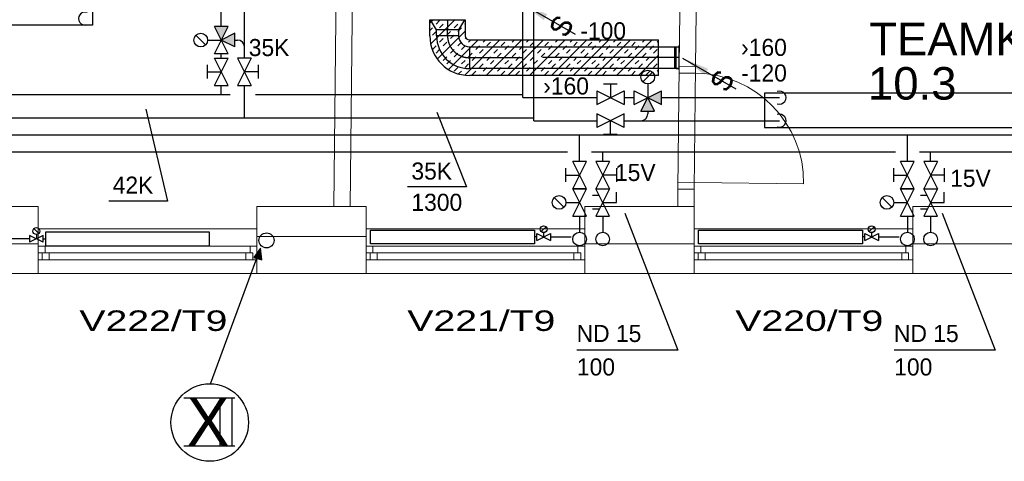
# Model space of a CAD drawing. Header units: millimetres. Extents: x 0 to 83478, y 0 to 53008.
# Tile 58 of 83: x 53619 to 60825, y 5047 to 8279. Entities that reach past the tile are written whole.
import ezdxf
from ezdxf.enums import TextEntityAlignment as Align

# ---------------------------------------------------------------- set-up
doc = ezdxf.new("R2010")
doc.units = ezdxf.units.MM
doc.header["$LTSCALE"] = 50
doc.header["$MEASUREMENT"] = 0
doc.header["$PDMODE"] = 1
for name, pattern in [('2V-CENT', [23, 20, -1.5, 0, -1.5]), ('V-KU', [2, 1, 1]), ('V-V', [2, 1, 1])]:
    doc.linetypes.add(name, pattern=pattern)
doc.layers.get('0').update_dxf_attribs({"linetype": 'CONTINUOUS'})
for name, color, linetype in [('20602A200D001$0$832 Rominfo', 7, 'CONTINUOUS'), ('20602A200D001$0$A12-HEL1', 7, 'CONTINUOUS'), ('20602A200D001$0$A12-HEL3', 7, 'CONTINUOUS'), ('20602A200D001$0$A12-HEL4', 7, 'CONTINUOUS'), ('20602A200D001$0$A23-HEL1', 7, 'CONTINUOUS'), ('20602A200D001$0$A24-HEL1', 7, 'CONTINUOUS'), ('20602A200D001$0$A24-HEL2', 7, 'CONTINUOUS'), ('20602A200D001$0$ATXT-HEL1', 7, 'CONTINUOUS'), ('V060-', 3, 'CONTINUOUS'), ('V061-', 1, 'CONTINUOUS'), ('V070-', 3, 'CONTINUOUS'), ('V071-', 1, 'CONTINUOUS'), ('V090-', 2, 'CONTINUOUS'), ('V091', 1, 'CONTINUOUS'), ('V100-', 6, 'CONTINUOUS'), ('V101-', 1, 'CONTINUOUS'), ('V110', 1, 'CONTINUOUS'), ('V110-', 6, 'CONTINUOUS'), ('V111-', 1, 'CONTINUOUS')]:
    doc.layers.add(name, color=color, linetype=linetype)
doc.styles.add('20602A200D001$0$Arial', font='arial.ttf', dxfattribs={"height": 238.125})
doc.styles.add('20602A200D001$0$Standard', font='txt')
doc.styles.add('FISO', font='fiso')
doc.styles.add('SIMPLEX', font='SIMPLEX')

# ---------------------------------------------------------------- blocks, each defined once
blk = doc.blocks.new('VUN')
at = {"color": 0}
blk.add_circle((0, 0), 0.5, dxfattribs=at)
blk = doc.blocks.new('CCDIMF_250X160X75', base_point=(3095.5, 30301.1))
at = {"color": 0, "linetype": 'ByBlock'}
blk.add_line((3058, 30301.1), (3133, 30301.1), dxfattribs=at)
blk = doc.blocks.new('KCDIMF_250X160X75', base_point=(3095.5, 30301.1))
at = {"color": 0, "linetype": 'ByBlock'}
for p, q in [((3058, 30176.1), (3058, 30426.1)), ((3058, 30426.1), (3133, 30381.1)), ((3133, 30381.1), (3133, 30221.1)), ((3133, 30221.1), (3058, 30176.1))]:
    blk.add_line(p, q, dxfattribs=at)
blk = doc.blocks.new('3CDIMF_250X160X75', base_point=(3095.5, 30301.1))
for p in [(3058, 30301.1), (3133, 30301.1)]:
    blk.add_point(p)
at = {"color": 0, "linetype": 'ByBlock'}
blk.add_blockref('KCDIMF_250X160X75', (3095.5, 30301.1), dxfattribs=at)
at = {"color": 1, "linetype": '2V-CENT'}
blk.add_blockref('CCDIMF_250X160X75', (3095.5, 30301.1), dxfattribs=at)
at = {"style": 'SIMPLEX', "flags": 3}
blk.add_attdef('0', (3095.5, 30301.1), '', height=1, dxfattribs=at)
blk = doc.blocks.new('VAGG_P', base_point=(16250.5, 22586.5))
for p, q in [((16250, 22587.5), (16251, 22587.5)), ((16250, 22587.5), (16250, 22586.5)), ((16251, 22587.5), (16251, 22586.5))]:
    blk.add_line(p, q)
at = {"color": 6}
blk.add_line((16249.95, 22586.5), (16251.05, 22586.5), dxfattribs=at)
blk = doc.blocks.new('C3A', base_point=(16246, 22590.5))
at = {"color": 0, "linetype": 'ByBlock'}
blk.add_line((16247, 22590.5), (16246, 22590.5), dxfattribs=at)
blk = doc.blocks.new('K3A', base_point=(16246, 22590.5))
at = {"color": 0, "linetype": 'ByBlock'}
for p, q in [((16246, 22591), (16247, 22591)), ((16247, 22591), (16247, 22590)), ((16247, 22590), (16246, 22590))]:
    blk.add_line(p, q, dxfattribs=at)
blk = doc.blocks.new('33A', base_point=(16246, 22590.5))
blk.add_point((16247, 22590.5))
at = {"color": 0, "linetype": 'ByBlock'}
blk.add_blockref('K3A', (16246, 22590.5), dxfattribs=at)
at = {"color": 1, "linetype": '2V-CENT'}
blk.add_blockref('C3A', (16246, 22590.5), dxfattribs=at)
at = {"style": 'SIMPLEX', "flags": 3}
blk.add_attdef('0', (16246, 22590.5), '', height=1, dxfattribs=at)
blk = doc.blocks.new('V420', base_point=(455, 404.5))
blk.add_line((455, 404.5), (464, 404.5))
blk.add_solid([(455, 404.5), (459, 405), (459, 404)])
blk = doc.blocks.new('V422', base_point=(16230, 22585))
blk.add_blockref('V420', (16230, 22585))
at = {"style": 'SIMPLEX'}
blk.add_text('s', height=4, rotation=90, dxfattribs=at).set_placement((16238, 22585), align=Align.CENTER)
blk = doc.blocks.new('*X138')
at = {"color": 0}
for p, q in [((56620.2, 8254.1), (56645, 8278.9)), ((56620.2, 8201.1), (56639.3, 8220.1)), ((56626.4, 8101.2), (56804.2, 8279)), ((56665.8, 8246.6), (56692.3, 8273.1)), ((56692.3, 8220.1), (56718.8, 8246.6)), ((56745.3, 8273.1), (56751.1, 8278.9)), ((56798.4, 8220.1), (56824.9, 8246.6)), ((56824.9, 8193.6), (56851.4, 8220.1)), ((56851.4, 8273.1), (56857.2, 8279)), ((56877.9, 8246.6), (56880.2, 8248.9)), ((56639.3, 8167.1), (56665.8, 8193.6)), ((56675.3, 7991), (56880.2, 8195.9)), ((56745.3, 8167.1), (56771.8, 8193.6)), ((56771.8, 8140.6), (56798.4, 8167.1)), ((56877.9, 8140.6), (56883.9, 8146.6)), ((56639.3, 8061), (56665.8, 8087.5)), ((56692.3, 8114.1), (56718.8, 8140.6)), ((56718.8, 8087.5), (56745.3, 8114.1)), ((56757.7, 7914.3), (56974.4, 8131)), ((56824.9, 8087.5), (56851.4, 8114.1)), ((56851.4, 8061), (56877.9, 8087.5)), ((56875.6, 7873.1), (57133.6, 8131.1)), ((56904.4, 8114.1), (56921.4, 8131)), ((56957.5, 8061), (56984, 8087.5)), ((57010.5, 8114.1), (57027.5, 8131.1)), ((57032.7, 7871.1), (57292.8, 8131.2)), ((57037, 8087.5), (57063.5, 8114.1)), ((57143.1, 8087.5), (57169.6, 8114.1)), ((57169.6, 8061), (57196.1, 8087.5)), ((57191.8, 7871.1), (57452, 8131.3)), ((57222.6, 8114.1), (57239.7, 8131.2)), ((57275.6, 8061), (57302.2, 8087.5)), ((57328.7, 8114.1), (57345.9, 8131.2)), ((57351, 7871.2), (57611.1, 8131.4)), ((57355.2, 8087.5), (57381.7, 8114.1)), ((57461.3, 8087.5), (57487.8, 8114.1)), ((57487.8, 8061), (57514.3, 8087.5)), ((57510.2, 7871.3), (57770.3, 8131.4)), ((57540.8, 8114.1), (57558.1, 8131.3)), ((57593.8, 8061), (57620.4, 8087.5)), ((57646.9, 8114.1), (57664.2, 8131.4)), ((57669.4, 7871.4), (57929.5, 8131.5)), ((57673.4, 8087.5), (57699.9, 8114.1)), ((57779.5, 8087.5), (57806, 8114.1)), ((57806, 8061), (57832.5, 8087.5)), ((57828.6, 7871.5), (58088.7, 8131.6)), ((57859, 8114.1), (57876.4, 8131.5)), ((57912, 8061), (57938.6, 8087.5)), ((57965.1, 8114.1), (57982.6, 8131.5)), ((57987.7, 7871.5), (58247.9, 8131.7)), ((57991.6, 8087.5), (58018.1, 8114.1)), ((58097.7, 8087.5), (58124.2, 8114.1)), ((58124.2, 8061), (58150.7, 8087.5)), ((58177.2, 8114.1), (58194.8, 8131.6)), ((58230.2, 8061), (58256.8, 8087.5)), ((58283.3, 8114.1), (58293.9, 8124.7)), ((56665.8, 8034.5), (56692.3, 8061)), ((56718.8, 7981.5), (56745.3, 8008)), ((56771.8, 8034.5), (56798.4, 8061)), ((56798.4, 8008), (56824.9, 8034.5)), ((56904.4, 8008), (56930.9, 8034.5)), ((56930.9, 7981.5), (56957.5, 8008)), ((56984, 8034.5), (57010.5, 8061)), ((57037, 7981.5), (57063.5, 8008)), ((57090, 8034.5), (57116.6, 8061)), ((57116.6, 8008), (57143.1, 8034.5)), ((57222.6, 8008), (57249.1, 8034.5)), ((57249.1, 7981.5), (57275.6, 8008)), ((57302.2, 8034.5), (57328.7, 8061)), ((57355.2, 7981.5), (57381.7, 8008)), ((57408.2, 8034.5), (57434.7, 8061)), ((57434.7, 8008), (57461.3, 8034.5)), ((57540.8, 8008), (57567.3, 8034.5)), ((57567.3, 7981.5), (57593.8, 8008)), ((57620.4, 8034.5), (57646.9, 8061)), ((57673.4, 7981.5), (57699.9, 8008)), ((57726.4, 8034.5), (57752.9, 8061)), ((57752.9, 8008), (57779.5, 8034.5)), ((57859, 8008), (57885.5, 8034.5)), ((57885.5, 7981.5), (57912, 8008)), ((57938.6, 8034.5), (57965.1, 8061)), ((57991.6, 7981.5), (58018.1, 8008)), ((58044.6, 8034.5), (58071.1, 8061)), ((58071.1, 8008), (58097.7, 8034.5)), ((58146.9, 7871.6), (58294, 8018.7)), ((58177.2, 8008), (58203.7, 8034.5)), ((58203.7, 7981.5), (58230.2, 8008)), ((58256.8, 8034.5), (58283.3, 8061)), ((56745.3, 7955), (56771.8, 7981.5)), ((56798.4, 7901.9), (56824.9, 7928.4)), ((56851.4, 7955), (56877.9, 7981.5)), ((56877.9, 7928.4), (56904.4, 7955)), ((56984, 7928.4), (57010.5, 7955)), ((57010.5, 7901.9), (57037, 7928.4)), ((57063.5, 7955), (57090, 7981.5)), ((57116.6, 7901.9), (57143.1, 7928.4)), ((57169.6, 7955), (57196.1, 7981.5)), ((57196.1, 7928.4), (57222.6, 7955)), ((57302.2, 7928.4), (57328.7, 7955)), ((57328.7, 7901.9), (57355.2, 7928.4)), ((57381.7, 7955), (57408.2, 7981.5)), ((57434.7, 7901.9), (57461.3, 7928.4)), ((57487.8, 7955), (57514.3, 7981.5)), ((57514.3, 7928.4), (57540.8, 7955)), ((57620.4, 7928.4), (57646.9, 7955)), ((57646.9, 7901.9), (57673.4, 7928.4)), ((57699.9, 7955), (57726.4, 7981.5)), ((57752.9, 7901.9), (57779.5, 7928.4)), ((57806, 7955), (57832.5, 7981.5)), ((57832.5, 7928.4), (57859, 7955)), ((57938.6, 7928.4), (57965.1, 7955)), ((57965.1, 7901.9), (57991.6, 7928.4)), ((58018.1, 7955), (58044.6, 7981.5)), ((58071.1, 7901.9), (58097.7, 7928.4)), ((58124.2, 7955), (58150.7, 7981.5)), ((58150.7, 7928.4), (58177.2, 7955)), ((58256.8, 7928.4), (58283.3, 7955)), ((56831.4, 7881.9), (56851.4, 7901.9)), ((56930.9, 7875.4), (56957.5, 7901.9)), ((56979.6, 7871), (56984, 7875.4)), ((57085.7, 7871.1), (57090, 7875.4)), ((57143.1, 7875.4), (57169.6, 7901.9)), ((57249.1, 7875.4), (57275.6, 7901.9)), ((57298, 7871.2), (57302.2, 7875.4)), ((57404.1, 7871.2), (57408.2, 7875.4)), ((57461.3, 7875.4), (57487.8, 7901.9)), ((57567.3, 7875.4), (57593.8, 7901.9)), ((57616.3, 7871.4), (57620.4, 7875.4)), ((57722.4, 7871.4), (57726.4, 7875.4)), ((57779.5, 7875.4), (57806, 7901.9)), ((57885.5, 7875.4), (57912, 7901.9)), ((57934.7, 7871.5), (57938.6, 7875.4)), ((58040.8, 7871.6), (58044.6, 7875.4)), ((58097.7, 7875.4), (58124.2, 7901.9)), ((58203.7, 7875.4), (58230.2, 7901.9)), ((58253, 7871.7), (58256.8, 7875.4)), ((58283.3, 7901.9), (58294, 7912.6))]:
    blk.add_line(p, q, dxfattribs=at)
blk = doc.blocks.new('20602A200D001')
at = {"layer": '20602A200D001$0$A12-HEL1', "linetype": 'Continuous', "lineweight": 0}
for points in [[(69318.1, 4475.5), (70918.1, 4475.5)], [(71718.1, 4475.5), (73318.1, 4475.5)], [(74118.1, 4475.5), (75718.1, 4475.5)], [(69318.1, 4150.5), (70918.1, 4150.5)], [(71718.1, 4150.5), (73318.1, 4150.5)], [(74118.1, 4150.5), (75718.1, 4150.5)]]:
    blk.add_lwpolyline(points, dxfattribs=at)
at = {"layer": '20602A200D001$0$A12-HEL3', "linetype": 'Continuous', "lineweight": 0}
for points in [[(68518.1, 4640.5), (69318.1, 4640.5)], [(69318.1, 4365.5), (69318.1, 4640.5)], [(70918.1, 4640.5), (71718.1, 4640.5)], [(70918.1, 4420.5), (70918.1, 4640.5)], [(71718.1, 4420.5), (71718.1, 4640.5)], [(73318.1, 4640.5), (74118.1, 4640.5)], [(73318.1, 4365.5), (73318.1, 4640.5)], [(74118.1, 4365.5), (74118.1, 4640.5)], [(75718.1, 4640.5), (76518.1, 4640.5)], [(75718.1, 4365.5), (75718.1, 4640.5)]]:
    blk.add_lwpolyline(points, dxfattribs=at)
at = {"layer": '20602A200D001$0$A12-HEL4', "linetype": 'Continuous', "lineweight": 0}
for points in [[(70918.1, 4150.5), (70918.1, 4420.5)], [(70918.1, 4420.5), (71718.1, 4420.5)], [(71718.1, 4150.5), (71718.1, 4420.5)], [(68518.1, 4365.5), (69318.1, 4365.5)], [(69318.1, 4150.5), (69318.1, 4365.5)], [(73318.1, 4365.5), (74118.1, 4365.5)], [(73318.1, 4150.5), (73318.1, 4365.5)], [(74118.1, 4150.5), (74118.1, 4365.5)], [(75718.1, 4365.5), (76518.1, 4365.5)], [(75718.1, 4150.5), (75718.1, 4365.5)], [(68518.1, 4150.5), (69318.1, 4150.5)], [(70918.1, 4150.5), (71718.1, 4150.5)], [(73318.1, 4150.5), (74118.1, 4150.5)], [(75718.1, 4150.5), (76518.1, 4150.5)]]:
    blk.add_lwpolyline(points, dxfattribs=at)
at = {"layer": '20602A200D001$0$A23-HEL1', "linetype": 'Continuous', "lineweight": 0}
for points in [[(70918.1, 4350.5), (69318.1, 4350.5)], [(69368.1, 4350.5), (69368.1, 4300.5)], [(70868.1, 4350.5), (70868.1, 4300.5)], [(73318.1, 4350.5), (71718.1, 4350.5)], [(71768.1, 4350.5), (71768.1, 4300.5)], [(73268.1, 4350.5), (73268.1, 4300.5)], [(75718.1, 4350.5), (74118.1, 4350.5)], [(74168.1, 4350.5), (74168.1, 4300.5)], [(75668.1, 4350.5), (75668.1, 4300.5)], [(70888.1, 4300.5), (69318.1, 4300.5)], [(69348.1, 4300.5), (69348.1, 4250.5)], [(69398.1, 4300.5), (69398.1, 4250.5)], [(70838.1, 4300.5), (70838.1, 4250.5)], [(70888.1, 4300.5), (70888.1, 4250.5)], [(73288.1, 4300.5), (71718.1, 4300.5)], [(71748.1, 4300.5), (71748.1, 4250.5)], [(71798.1, 4300.5), (71798.1, 4250.5)], [(73238.1, 4300.5), (73238.1, 4250.5)], [(73288.1, 4300.5), (73288.1, 4250.5)], [(75688.1, 4300.5), (74118.1, 4300.5)], [(74148.1, 4300.5), (74148.1, 4250.5)], [(74198.1, 4300.5), (74198.1, 4250.5)], [(75638.1, 4300.5), (75638.1, 4250.5)], [(75688.1, 4300.5), (75688.1, 4250.5)], [(70918.1, 4250.5), (69318.1, 4250.5)], [(73318.1, 4250.5), (71718.1, 4250.5)], [(75718.1, 4250.5), (74118.1, 4250.5)]]:
    blk.add_lwpolyline(points, dxfattribs=at)
at = {"layer": '20602A200D001$0$A24-HEL1', "linetype": 'Continuous', "lineweight": 0}
for points in [[(74009.3, 5666.8), (74015.9, 6266.7)], [(74129.3, 5665.5), (74135.8, 6265.4)], [(73999.5, 4766.8), (74009.3, 5666.8)], [(74009.3, 5666.8), (74129.3, 5665.5)], [(74119.5, 4765.5), (74129.3, 5665.5)], [(74128.8, 5615.5), (74008.8, 5616.8)], [(74120, 4815.5), (74000, 4816.8)], [(74120, 4815.5), (74920, 4806.8)]]:
    blk.add_lwpolyline(points, dxfattribs=at)
blk.add_arc((74120, 4815.5), 800, 359.37547, 89.37489, dxfattribs=at)
at = {"layer": '20602A200D001$0$A24-HEL2', "linetype": 'Continuous', "lineweight": 0}
for points in [[(71555.5, 11480.5), (71480.9, 4640.5)], [(71675.5, 11480.5), (71600.9, 4640.5)], [(73998.1, 4640.5), (73999.5, 4766.8)], [(73999.5, 4766.8), (74119.5, 4765.5)], [(74118.1, 4640.5), (74119.5, 4765.5)]]:
    blk.add_lwpolyline(points, dxfattribs=at)
at = {"layer": '20602A200D001$0$832 Rominfo', "linetype": 'Continuous', "style": '20602A200D001$0$Arial'}
for s, p in [('TEAMKONTOR', (75399.4, 5745.9)), ('10.3', (75391.1, 5422))]:
    blk.add_text(s, height=238.12, dxfattribs=at).set_placement(p)
at = {"layer": '20602A200D001$0$ATXT-HEL1', "linetype": 'Continuous', "style": '20602A200D001$0$Standard', "width": 1.428571}
for s, p in [('V222/T9', (69619.7, 3729.1)), ('V221/T9', (72019.7, 3729.1)), ('V220/T9', (74419.8, 3729.1))]:
    blk.add_text(s, height=150, dxfattribs=at).set_placement(p)

msp = doc.modelspace()

# ---------------------------------------------------------------- linework, layer by layer
at = {"layer": 'V060-', "color": 1}
for p, q in [((56620.18, 8278.89), (56880.18, 8278.98)), ((58293.98, 7871.7), (58293.93, 8131.7))]:
    msp.add_line(p, q, dxfattribs=at)
at = {"layer": 'V060-', "linetype": 'Continuous'}
for p, q in [((56620.22, 8161.41), (56620.18, 8278.89)), ((56670.22, 8161.46), (56670.18, 8203.56)), ((56830.22, 8161), (56670.22, 8161)), ((56830.18, 8203.56), (56830.22, 8161.46)), ((56910.22, 8081), (58443.96, 8081.7)), ((56910.22, 8081), (56910.22, 7921)), ((58443.96, 7921.7), (56910.22, 7921))]:
    msp.add_line(p, q, dxfattribs=at)
at = {"layer": 'V060-', "color": 1, "linetype": 'Continuous'}
for p, q in [((56880.18, 8278.98), (56880.22, 8161.51)), ((56910.2, 8131), (58293.93, 8131.7)), ((58293.98, 7871.7), (56910.25, 7871))]:
    msp.add_line(p, q, dxfattribs=at)
at = {"layer": 'V060-', "color": 1, "linetype": '2V-CENT'}
for p, q in [((56750.22, 8161.46), (56750.18, 8203.56)), ((58443.96, 8001.7), (56910.22, 8001))]:
    msp.add_line(p, q, dxfattribs=at)
at = {"layer": 'V060-', "color": 1, "linetype": 'Continuous'}
for radius in [290, 30]:
    msp.add_arc((56910.22, 8161), radius, 180, 270, dxfattribs=at)
at = {"layer": 'V060-', "linetype": 'Continuous'}
for radius in [240, 80]:
    msp.add_arc((56910.22, 8161), radius, 180, 270, dxfattribs=at)
at = {"layer": 'V060-', "color": 1, "linetype": '2V-CENT'}
msp.add_arc((56910.22, 8161), 160, 180, 270, dxfattribs=at)
at = {"layer": 'V091'}
for p, q in [((55016.05, 5614.91), (55382.22, 6606.72)), ((55382.22, 6606.72), (55333.29, 6538.19)), ((55392.01, 6521.87), (55382.22, 6606.72)), ((55333.29, 6538.19), (55392.01, 6521.87))]:
    msp.add_line(p, q, dxfattribs=at)
at = {"layer": 'V091', "color": 3}
for p, q in [((54819.58, 5511.34), (55193.34, 5511.34)), ((55083.61, 5511.34), (55083.61, 5160.89)), ((55170.61, 5511.34), (55170.61, 5160.89)), ((54819.58, 5160.89), (55193.34, 5160.89))]:
    msp.add_line(p, q, dxfattribs=at)
at = {"layer": 'V091'}
msp.add_circle((55009.53, 5330.98), 283.79, dxfattribs=at)
msp.add_solid([(55333.29, 6538.19), (55392.01, 6521.87), (55382.22, 6606.72)], dxfattribs=at)
at = {"layer": 'V100-', "linetype": 'V-V'}
for p, q in [((62081.76, 7433.94), (37870.23, 7433.94)), ((57716.11, 7241.63), (57716.11, 7433.94)), ((60116.11, 7241.63), (60116.11, 7433.94)), ((57628.61, 7308.81), (53003.61, 7308.81)), ((60028.61, 7308.81), (57803.61, 7308.81)), ((57885.41, 7241.63), (57885.41, 7308.81)), ((62206.9, 7308.81), (60203.61, 7308.81)), ((60285.41, 7241.63), (60285.41, 7308.81)), ((57716.11, 6841.63), (57716.11, 6723.86)), ((57885.41, 6841.63), (57885.41, 6723.86)), ((60116.11, 6841.63), (60116.11, 6723.86)), ((60285.41, 6841.63), (60285.41, 6723.86)), ((53690.97, 6675.32), (53150.74, 6675.32)), ((53790.97, 6675.32), (53808.74, 6675.32)), ((57403.52, 6688.9), (57385.75, 6688.9)), ((57503.52, 6688.9), (57654.58, 6688.9)), ((59803.52, 6688.9), (59785.75, 6688.9)), ((59903.52, 6688.9), (60054.58, 6688.9))]:
    msp.add_line(p, q, dxfattribs=at)
at = {"layer": 'V100-', "color": 1}
for p, q in [((57766.11, 7241.63), (57666.11, 7241.63)), ((57766.11, 7041.63), (57666.11, 7241.63)), ((57666.11, 7041.63), (57766.11, 7241.63)), ((57835.41, 7241.63), (57935.41, 7041.63)), ((57935.41, 7241.63), (57835.41, 7041.63)), ((57935.41, 7241.63), (57835.41, 7241.63)), ((60166.11, 7241.63), (60066.11, 7241.63)), ((60166.11, 7041.63), (60066.11, 7241.63)), ((60066.11, 7041.63), (60166.11, 7241.63)), ((60235.41, 7241.63), (60335.41, 7041.63)), ((60335.41, 7241.63), (60235.41, 7041.63)), ((60335.41, 7241.63), (60235.41, 7241.63)), ((57616.11, 7091.63), (57616.11, 7191.63)), ((57616.11, 7141.63), (57716.11, 7141.63)), ((57985.41, 7141.63), (57885.41, 7141.63)), ((57985.41, 7191.63), (57985.41, 7091.63)), ((60016.11, 7091.63), (60016.11, 7191.63)), ((60016.11, 7141.63), (60116.11, 7141.63)), ((60385.41, 7141.63), (60285.41, 7141.63)), ((60385.41, 7191.63), (60385.41, 7091.63)), ((57766.11, 6841.63), (57666.11, 7041.63)), ((57666.11, 6841.63), (57766.11, 7041.63)), ((57766.11, 7041.63), (57666.11, 7041.63)), ((57666.11, 7041.63), (57766.11, 7041.63)), ((57860.41, 6991.63), (57810.41, 6991.63)), ((57935.41, 7041.63), (57835.41, 6841.63)), ((57935.41, 6841.63), (57835.41, 7041.63)), ((57835.41, 7041.63), (57935.41, 7041.63)), ((57835.41, 7041.63), (57935.41, 7041.63)), ((57985.41, 6941.63), (57985.41, 7016.63)), ((60166.11, 6841.63), (60066.11, 7041.63)), ((60066.11, 6841.63), (60166.11, 7041.63)), ((60166.11, 7041.63), (60066.11, 7041.63)), ((60066.11, 7041.63), (60166.11, 7041.63)), ((60260.41, 6991.63), (60210.41, 6991.63)), ((60335.41, 7041.63), (60235.41, 6841.63)), ((60335.41, 6841.63), (60235.41, 7041.63)), ((60235.41, 7041.63), (60335.41, 7041.63)), ((60235.41, 7041.63), (60335.41, 7041.63)), ((60385.41, 6941.63), (60385.41, 7016.63)), ((57601.47, 6906.28), (57530.76, 6976.99)), ((57616.11, 6941.63), (57716.11, 6941.63)), ((57885.41, 6941.63), (57985.41, 6941.63)), ((60001.47, 6906.28), (59930.76, 6976.99)), ((60016.11, 6941.63), (60116.11, 6941.63)), ((60285.41, 6941.63), (60385.41, 6941.63)), ((57860.41, 6891.63), (57810.41, 6891.63)), ((60260.41, 6891.63), (60210.41, 6891.63)), ((57666.11, 6841.63), (57766.11, 6841.63)), ((57835.41, 6841.63), (57935.41, 6841.63)), ((60066.11, 6841.63), (60166.11, 6841.63)), ((60235.41, 6841.63), (60335.41, 6841.63)), ((53758.65, 6714.5), (53723.3, 6749.86)), ((53740.97, 6707.18), (53740.97, 6675.32)), ((57403.52, 6663.9), (57503.52, 6713.9)), ((57403.52, 6713.9), (57503.52, 6663.9)), ((57403.52, 6663.9), (57403.52, 6713.9)), ((57435.84, 6728.08), (57471.19, 6763.44)), ((57453.52, 6720.76), (57453.52, 6688.9)), ((57503.52, 6713.9), (57503.52, 6663.9)), ((59803.52, 6663.9), (59903.52, 6713.9)), ((59803.52, 6713.9), (59903.52, 6663.9)), ((59803.52, 6663.9), (59803.52, 6713.9)), ((59835.84, 6728.08), (59871.19, 6763.44)), ((59853.52, 6720.76), (59853.52, 6688.9)), ((59903.52, 6713.9), (59903.52, 6663.9)), ((53790.97, 6650.32), (53690.97, 6700.32)), ((53790.97, 6700.32), (53690.97, 6650.32)), ((53690.97, 6700.32), (53690.97, 6650.32)), ((53790.97, 6650.32), (53790.97, 6700.32))]:
    msp.add_line(p, q, dxfattribs=at)
for points in [[(53808.74, 6725.32), (53808.74, 6625.32), (55008.74, 6625.32), (55008.74, 6725.32)], [(57385.75, 6738.9), (57385.75, 6638.9), (56185.75, 6638.9), (56185.75, 6738.9)], [(59785.75, 6738.9), (59785.75, 6638.9), (58585.75, 6638.9), (58585.75, 6738.9)]]:
    msp.add_lwpolyline(points, close=True, dxfattribs=at)
for centre, radius in [((57566.11, 6941.63), 50), ((59966.11, 6941.63), 50), ((53740.97, 6732.18), 25), ((57453.52, 6745.76), 25), ((59853.52, 6745.76), 25)]:
    msp.add_circle(centre, radius, dxfattribs=at)
at = {"layer": 'V101-'}
for p, q in [((58048.67, 6863.56), (58435.3, 5860.35)), ((60370.92, 6863.56), (60757.56, 5860.35)), ((58435.3, 5860.35), (57697.39, 5860.35)), ((60757.56, 5860.35), (60019.65, 5860.35))]:
    msp.add_line(p, q, dxfattribs=at)
at = {"layer": 'V110', "color": 1}
for p, q in [((55044.05, 8029.95), (55144.05, 8229.95)), ((55144.05, 8029.95), (55044.05, 8229.95)), ((55144.05, 8229.95), (55044.05, 8229.95)), ((54979.41, 8094.6), (54908.7, 8165.31)), ((55194.05, 8179.95), (55094.05, 8129.95)), ((55194.05, 8079.95), (55194.05, 8179.95)), ((54994.05, 8129.95), (55094.05, 8129.95)), ((55194.05, 8079.95), (55094.05, 8129.95)), ((55144.05, 8029.95), (55044.05, 8029.95)), ((54994.05, 7847.98), (54994.05, 7947.98)), ((55044.05, 7797.98), (55144.05, 7997.98)), ((55144.05, 7797.98), (55044.05, 7997.98)), ((55044.05, 7997.98), (55144.05, 7997.98)), ((55313.35, 7997.98), (55213.35, 7797.98)), ((55213.35, 7997.98), (55313.35, 7797.98)), ((55313.35, 7997.98), (55213.35, 7997.98)), ((55363.35, 7947.98), (55363.35, 7847.98)), ((54994.05, 7897.98), (55094.05, 7897.98)), ((55363.35, 7897.98), (55263.35, 7897.98)), ((58179.78, 7823.63), (58250.49, 7894.35)), ((55044.05, 7797.98), (55144.05, 7797.98)), ((55213.35, 7797.98), (55313.35, 7797.98)), ((57892.25, 7808.99), (57992.25, 7808.99)), ((57942.25, 7808.99), (57942.25, 7708.99)), ((58215.13, 7808.99), (58215.13, 7708.99)), ((57842.25, 7658.99), (58042.25, 7758.99)), ((57842.25, 7758.99), (58042.25, 7658.99)), ((57842.25, 7758.99), (57842.25, 7658.99)), ((58042.25, 7758.99), (58042.25, 7658.99)), ((58115.13, 7658.99), (58115.13, 7758.99)), ((58115.13, 7658.99), (58315.13, 7758.99)), ((58115.13, 7758.99), (58315.13, 7658.99)), ((58315.13, 7658.99), (58315.13, 7758.99)), ((58165.13, 7608.99), (58215.13, 7708.99)), ((58265.13, 7608.99), (58215.13, 7708.99)), ((58042.25, 7589.69), (57842.25, 7489.69)), ((58042.25, 7489.69), (57842.25, 7589.69)), ((57842.25, 7589.69), (57842.25, 7489.69)), ((58042.25, 7489.69), (58042.25, 7589.69)), ((58165.13, 7608.99), (58265.13, 7608.99)), ((57942.25, 7439.69), (57942.25, 7539.69)), ((57992.25, 7439.69), (57892.25, 7439.69))]:
    msp.add_line(p, q, dxfattribs=at)
at = {"layer": 'V110'}
for points in [[(54151.11, 8238.58), (49151.11, 8238.58), (49151.11, 8488.58), (54151.11, 8488.58)], [(59070.44, 7490.92), (62670.44, 7490.92), (62670.44, 7740.92), (59070.44, 7740.92)]]:
    msp.add_lwpolyline(points, close=True, dxfattribs=at)
at = {"layer": 'V110', "color": 1}
for centre in [(54944.05, 8129.95), (58215.13, 7858.99)]:
    msp.add_circle(centre, 50, dxfattribs=at)
at = {"layer": 'V110-', "linetype": 'V-KU'}
for p, q in [((57300.19, 7708.99), (57300.19, 19947.94)), ((57381.1, 7539.69), (57381.1, 12630.69)), ((55263.35, 7997.98), (55263.35, 12056.65)), ((55094.05, 8229.95), (55094.05, 11887.35)), ((55094.05, 7997.98), (55094.05, 8029.95)), ((55094.05, 7728.35), (55094.05, 7797.98)), ((55263.35, 7558.34), (55263.35, 7797.98)), ((55159.41, 7728.35), (38203.84, 7728.35)), ((57300.19, 7728.35), (55345.4, 7728.35)), ((57300.19, 7708.99), (57842.25, 7708.99)), ((58042.25, 7708.99), (58115.13, 7708.99)), ((58315.13, 7708.99), (59179.36, 7708.99)), ((57381.1, 7558.34), (38034.54, 7558.34)), ((57381.1, 7539.69), (57842.25, 7539.69)), ((58042.25, 7539.69), (59179.36, 7539.69))]:
    msp.add_line(p, q, dxfattribs=at)
at = {"layer": 'V110-', "linetype": 'V-V'}
for p, q in [((55194.05, 8129.95), (55213.35, 8129.95)), ((58215.13, 7608.99), (58215.13, 7589.69))]:
    msp.add_line(p, q, dxfattribs=at)
for centre, start, end in [((55213.35, 8079.95), 0, 90), ((58165.13, 7589.69), 270, 360)]:
    msp.add_arc(centre, 50, start, end, dxfattribs=at)
at = {"layer": 'V110-'}
for points in [[(55144.05, 8229.95), (55044.05, 8229.95), (55094.05, 8129.95)], [(55194.05, 8079.95), (55194.05, 8179.95), (55094.05, 8129.95)], [(58315.13, 7658.99), (58315.13, 7758.99), (58215.13, 7708.99)], [(58165.13, 7608.99), (58265.13, 7608.99), (58215.13, 7708.99)]]:
    msp.add_solid(points, dxfattribs=at)
at = {"layer": 'V111-'}
for p, q in [((54542.54, 7625.42), (54701.64, 6951.96)), ((56671.62, 7602.54), (56887.95, 7054.93)), ((56887.95, 7054.93), (56457.22, 7054.93)), ((54701.64, 6951.96), (54270.9, 6951.96))]:
    msp.add_line(p, q, dxfattribs=at)
for centre, start, end in [((54097.12, 8287.35), 70.489547, 289.510453), ((59179.36, 7708.99), 250.489547, 469.510453), ((59179.36, 7539.69), 250.489547, 469.510453)]:
    msp.add_arc(centre, 47.77, start, end, dxfattribs=at)

# ---------------------------------------------------------------- block references
at = {"layer": 'V060-'}
msp.add_blockref('20602A200D001', (-15563.7, 2272.18), dxfattribs=at)
at = {"layer": 'V060-', "color": 1}
msp.add_blockref('*X138', (0, 0), dxfattribs=at)
at = {"layer": 'V060-', "linetype": 'Continuous', "rotation": 270}
msp.add_blockref('3CDIMF_250X160X75', (56750.18, 8241.56), dxfattribs=at)
at = {"layer": 'V070-'}
for name, p, xscale, yscale, zscale, rotation in [('V422', (57293.82, 8397.68), 50, 50, 50, 329.9999999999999), ('VAGG_P', (58443.96, 8001.7), 160, 20, 160, 90), ('V422', (58470.77, 7997.64), 50, 50, 50, 329.9999999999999)]:
    msp.add_blockref(name, p, dxfattribs=dict(at, xscale=xscale, yscale=yscale, zscale=zscale, rotation=rotation))
at = {"layer": 'V070-', "linetype": 'Continuous', "xscale": 10, "yscale": 160, "zscale": 10, "rotation": 180}
msp.add_blockref('33A', (58423.96, 8001.7), dxfattribs=at)
at = {"layer": 'V090-', "color": 1, "xscale": 110, "yscale": 110, "zscale": 110, "rotation": 270}
msp.add_blockref('VUN', (55425.22, 6663.94), dxfattribs=at)
at = {"layer": 'V100-', "color": 1, "xscale": 100, "yscale": 100, "zscale": 100, "rotation": 270}
for p in [(57716.11, 6673.86), (57885.41, 6673.86), (60116.11, 6673.86), (60285.41, 6673.86)]:
    msp.add_blockref('VUN', p, dxfattribs=at)

# ---------------------------------------------------------------- texts
at = {"layer": 'V061-', "color": 1, "style": 'FISO'}
msp.add_text('›160', height=125, dxfattribs=at).set_placement((57450.42, 7731.57))
at = {"layer": 'V071-', "color": 1, "style": 'FISO'}
for s, p in [('-100', (57721.84, 8135.23)), ('›160', (58898.8, 8014.22)), ('-120', (58898.8, 7826.72))]:
    msp.add_text(s, height=125, dxfattribs=at).set_placement(p)
at = {"layer": 'V091', "color": 3, "style": 'FISO'}
msp.add_text('X', height=350, dxfattribs=at).set_placement((54841.83, 5161.35))
at = {"layer": 'V101-', "color": 1, "style": 'FISO'}
for p in [(57975.48, 7098.67), (60428.03, 7056.04)]:
    msp.add_text('15V', height=125, dxfattribs=at).set_placement(p)
for s, p in [('ND 15', (58168.63, 5920.35)), ('ND 15', (60490.89, 5920.35)), ('100', (57975.7, 5675.35)), ('100', (60297.96, 5675.35))]:
    msp.add_text(s, height=125, dxfattribs=at).set_placement(p, align=Align.RIGHT)
at = {"layer": 'V111-', "color": 1, "style": 'FISO'}
for s, p in [('35K', (55295.22, 8012.71)), ('35K', (56485.67, 7108.88)), ('42K', (54299.36, 7005.91)), ('1300', (56485.67, 6880.06))]:
    msp.add_text(s, height=125, dxfattribs=at).set_placement(p)

doc.saveas('drawing.dxf')
